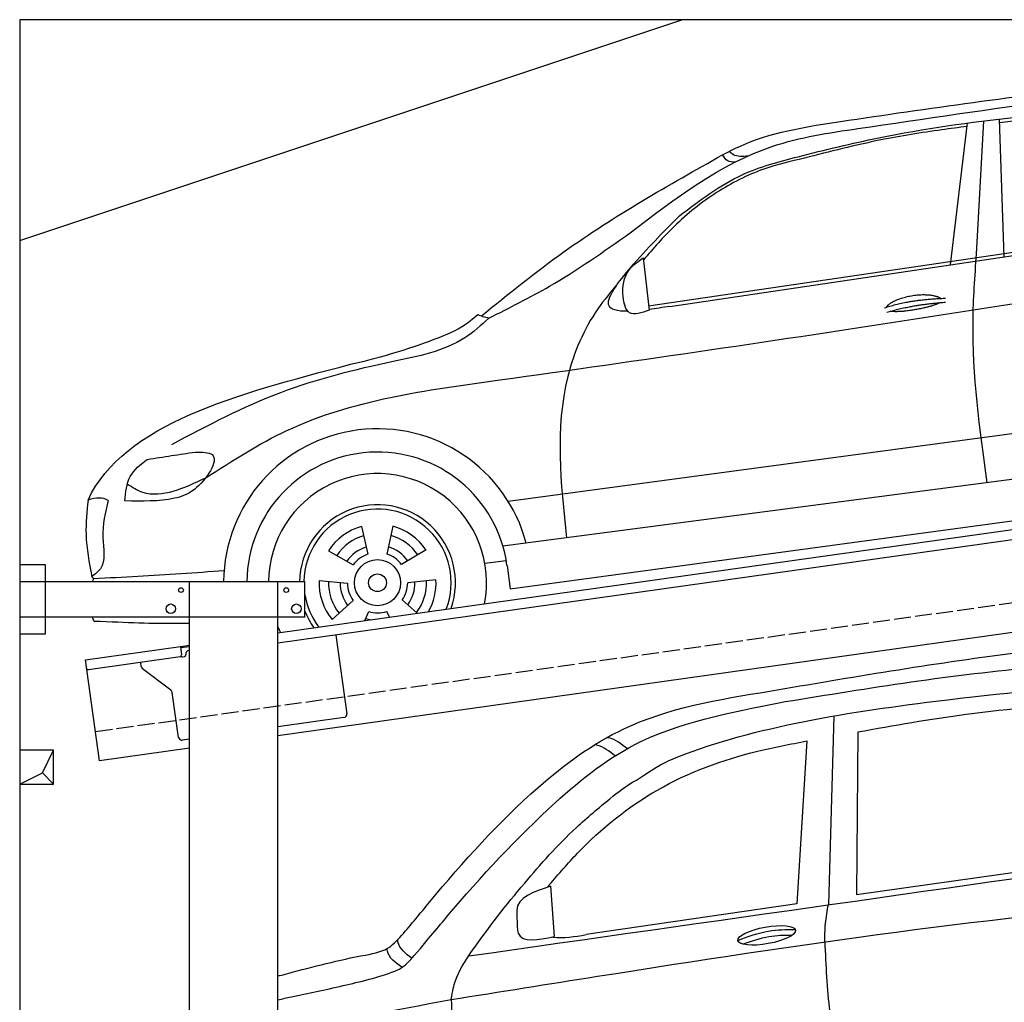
# Model space of a CAD drawing. Extents: x 524 to 6324, y 265 to 5440.
# Tile 2 of 3: x 524 to 3424, y 2548 to 5440. Entities that reach past the tile are written whole.
import ezdxf

# ---------------------------------------------------------------- set-up
doc = ezdxf.new("R2010")
doc.units = 0
doc.header["$LTSCALE"] = 10
doc.header["$MEASUREMENT"] = 0
doc.linetypes.add('GEN3', pattern=[6.25, 5, -1.25])
doc.layers.get('0').update_dxf_attribs({"linetype": 'CONTINUOUS'})
for name, color, linetype in [('3', 6, 'GEN3'), ('BREAKTHROUGH', 1, 'CONTINUOUS'), ('CAR', 1, 'CONTINUOUS')]:
    doc.layers.add(name, color=color, linetype=linetype)
doc.layers.add('AM_0', color=7, linetype='CONTINUOUS', lineweight=30)

# ---------------------------------------------------------------- blocks, each defined once
blk = doc.blocks.new('Car_K')
at = {"layer": 'CAR'}
for p, q in [((5285.1, 2846.6), (5334.8, 3263.8)), ((5361.4, 2878), (5383.3, 3270)), ((5442.5, 2870), (5429.2, 3275.3)), ((4395.3, 2725.6), (6371, 3016)), ((4457.7, 2723.8), (6379.4, 3009)), ((4379.1, 2866.5), (4396.7, 2713.3)), ((3981.4, 2150.9), (5902.5, 2408.8)), ((5954.6, 2278.4), (3966.6, 2017.9)), ((3987.9, 1892.3), (5969.5, 2160.9)), ((3549.7, 2076.4), (3568.1, 1994.6)), ((3641.8, 2077.1), (3624.8, 1995)), ((3452.6, 2004.6), (3525.4, 1963)), ((3740.1, 2007), (3667.9, 1964.2)), ((3913.1, 1968.5), (3976.3, 1975.6)), ((3978.5, 1961.3), (3987.9, 1892.3)), ((3424.8, 1916.8), (3508.3, 1908.9)), ((3769.3, 1919.6), (3685.9, 1910.4)), ((3463.1, 1802.2), (3525.1, 1858.6)), ((3714.2, 1820.9), (3669.9, 1859.8)), ((3559.9, 1799.2), (3571.3, 1825.7)), ((3631.9, 1809.3), (3624.3, 1826.1))]:
    blk.add_line(p, q, dxfattribs=at)
for radius in [67.9, 26.2]:
    blk.add_circle((3597.1, 1910.6), radius, dxfattribs=at)
for radius, start, end in [(453.2, 14.86, 179.5503), (384.7, 7.5734, 179.4702), (321.3, 348.8956, 179.3656), (229.5, 340.7371, 179.1121), (216.8, 338.9836, 179.0598), (172.4, 105.9643, 146.9655), (172.4, 33.9643, 74.9655), (144.5, 106.605, 146.3248), (144.5, 34.605, 74.3248), (110.3, 107.8341, 145.0957), (110.3, 35.8341, 73.0957), (88.8, 109.097, 143.8328), (88.8, 37.097, 71.8328), (172.4, 177.9643, 218.9655), (144.5, 178.605, 218.3248), (144.5, 322.605, 2.3248), (172.4, 330.4173, 2.9655), (110.3, 179.8341, 217.0957), (88.8, 181.097, 215.8328), (88.8, 325.097, 359.8328), (110.3, 323.8341, 1.0957), (216.8, 189.363, 217.0164), (229.5, 201.2851, 215.2629), (110.3, 251.8341, 260.346), (88.8, 253.097, 287.8328), (321.3, 203.8286, 207.1044)]:
    blk.add_arc((3597.1, 1910.6), radius, start, end, dxfattribs=at)
for points, degree, knots in [([(4960.4, 3268.4), (5220.3, 3306.4), (5747.3, 3383.4), (6478.6, 3434.2), (6859.6, 3211.3), (7001.7, 3128.2)], 3, [0, 0, 0, 0, 795.09308, 1612.404872, 2098.463299, 2098.463299, 2098.463299, 2098.463299]), ([(4341, 2940.3), (4474.3, 3042.3), (4677, 3197.5), (5124.5, 3264.4), (5403, 3304.4), (5597.3, 3332.3)], 3, [0, 0, 0, 0, 491.496147, 747.712732, 1339.159351, 1339.159351, 1339.159351, 1339.159351]), ([(4486.6, 2990.7), (4545.8, 3035.8), (4651.4, 3116.2), (4859.3, 3171.2), (5126.1, 3235.8), (5464.3, 3284.2), (5722.9, 3301), (5845.3, 3309)], 3, [0, 0, 0, 0, 220.805775, 393.417908, 637.451139, 1046.907631, 1414.974246, 1414.974246, 1414.974246, 1414.974246]), ([(6069.6, 3280.7), (6038.8, 3288), (5942.4, 3308.2), (5768.6, 3294.5), (5586.9, 3281.8), (5471.6, 3269.2), (5429.6, 3264.6)], 3, [41.799079, 41.799079, 41.799079, 41.799079, 136.523198, 337.310325, 558.263041, 685.022454, 685.022454, 685.022454, 685.022454]), ([(4613.5, 3170.2), (4628.6, 3178.1), (4735.8, 3233.7), (4856.6, 3252.4), (4960.4, 3268.4)], 3, [0, 0, 0, 0, 51.147071, 361.60585, 361.60585, 361.60585, 361.60585]), ([(5333.6, 3253.4), (5308.7, 3250.3), (5223.6, 3239.4), (5062.6, 3213.6), (4929, 3179.4), (4854.3, 3160.3)], 3, [96.627312, 96.627312, 96.627312, 96.627312, 171.985535, 353.964722, 585.294651, 585.294651, 585.294651, 585.294651]), ([(3903, 2696.1), (3983.1, 2760.8), (4205.2, 2940.2), (4454.2, 3080.5), (4613.5, 3170.2)], 3, [0, 0, 0, 0, 308.510954, 855.342049, 855.342049, 855.342049, 855.342049]), ([(4649.4, 3148.3), (4641.9, 3148.7), (4626.1, 3149.7), (4617.8, 3163.2), (4613.5, 3170.2)], 3, [0, 0, 0, 0, 21.231322, 44.529597, 44.529597, 44.529597, 44.529597]), ([(4687.2, 3166.4), (4672.1, 3165), (4651.3, 3163.1), (4637, 3176.9), (4633.1, 3180.6)], 3, [0, 0, 0, 0, 42.119667, 57.904128, 57.904128, 57.904128, 57.904128]), ([(4854.3, 3160.3), (4814, 3150.9), (4723.1, 3129.7), (4591.5, 3062.5), (4473.7, 2968.4), (4409.3, 2894.3), (4379.8, 2860.3)], 3, [0, 0, 0, 0, 123.949889, 279.082644, 438.516219, 573.303533, 573.303533, 573.303533, 573.303533]), ([(4334.6, 2709.5), (4303.1, 2709), (4246, 2721.6), (4373.6, 2878.3), (4444.9, 2949.2), (4486.6, 2990.7)], 3, [93.12531, 93.12531, 93.12531, 93.12531, 180.032421, 319.648401, 516.477642, 516.477642, 516.477642, 516.477642]), ([(3925.1, 2689.5), (3985.3, 2719.6), (4130.6, 2792), (4263.3, 2885.5), (4341, 2940.3)], 3, [0, 0, 0, 0, 201.651658, 486.269195, 486.269195, 486.269195, 486.269195]), ([(3091.3, 2219.7), (3169.4, 2269.8), (3429.6, 2436.6), (4576, 2588.6), (5593.2, 2750.5), (6400, 2878.8)], 3, [0, 0, 0, 0, 276.230985, 920.854723, 3391.651354, 3391.651354, 3391.651354, 3391.651354]), ([(5392.7, 2204.8), (5371, 2363.1), (5340.3, 2587.2), (5356.6, 2812.1), (5361.4, 2878)], 3, [0, 0, 0, 0, 477.207835, 675.36922, 675.36922, 675.36922, 675.36922]), ([(4396.7, 2713.3), (4374.8, 2705), (4333.8, 2689.5), (4314.2, 2765.6), (4325.9, 2829.2), (4364, 2855.9), (4379.1, 2866.5)], 3, [0, 0, 0, 0, 57.694639, 108.12902, 189.778781, 243.319174, 243.319174, 243.319174, 243.319174]), ([(4306.1, 2792.5), (4285.2, 2767.8), (4217.5, 2687.7), (4111.2, 2437.6), (4136.6, 2203.3), (4154, 2042.4)], 3, [0, 0, 0, 0, 97.223262, 314.251894, 789.804407, 789.804407, 789.804407, 789.804407]), ([(5096.6, 2721.7), (5100.1, 2730), (5124.3, 2747.3), (5178.1, 2764.2), (5225, 2761.1), (5250, 2752.2), (5255.3, 2747.7), (5255.6, 2747.5)], 5, [0.0314681, 0.0314681, 0.0314681, 0.0314681, 0.0314681, 0.0314681, 0.300106, 0.500106, 0.5095952, 0.5095952, 0.5095952, 0.5095952, 0.5095952, 0.5095952]), ([(5252.3, 2734.9), (5248.8, 2732.7), (5232.1, 2724.4), (5198.9, 2715.8), (5152.6, 2708), (5121.2, 2707.1), (5107.9, 2709.7)], 5, [0.6133618, 0.6133618, 0.6133618, 0.6133618, 0.6133618, 0.6133618, 0.700106, 0.9252293, 0.9252293, 0.9252293, 0.9252293, 0.9252293, 0.9252293]), ([(3518, 2553.7), (3639.3, 2581.7), (3745, 2618.4), (3845.3, 2659.5), (3893, 2699.8)], 3, [0, 0, 0, 0, 247.321337, 334.292188, 334.292188, 334.292188, 334.292188]), ([(3893.1, 2699.9), (3897.9, 2698), (3908.5, 2693.9), (3919.4, 2691.2), (3925.3, 2689.7)], 3, [0, 0, 0, 0, 15.568021, 33.841736, 33.841736, 33.841736, 33.841736]), ([(3925.1, 2689.5), (3902.2, 2668.7), (3824, 2597.3), (3599.7, 2554.9), (3303.2, 2482.1), (3095.7, 2372.5), (2990.2, 2316.7)], 3, [0, 0, 0, 0, 91.933634, 314.390135, 658.38076, 1014.064836, 1014.064836, 1014.064836, 1014.064836]), ([(3059.7, 2295), (3080.3, 2295.1), (3147.5, 2295.6), (3072, 2180.9), (2975.7, 2149), (2903.4, 2150.4), (2853.2, 2151.3)], 3, [0, 0, 0, 0, 50.979532, 165.98642, 230.339947, 376.301558, 376.301558, 376.301558, 376.301558]), ([(2919.1, 2273.7), (2943, 2277.4), (2989.8, 2284.7), (3036.7, 2291.6), (3059.7, 2295)], 3, [0, 0, 0, 0, 72.340016, 142.14612, 142.14612, 142.14612, 142.14612]), ([(2853.2, 2151.3), (2855.3, 2177), (2859.4, 2227.5), (2899.4, 2258.5), (2919.1, 2273.7)], 3, [0, 0, 0, 0, 73.589328, 144.916366, 144.916366, 144.916366, 144.916366]), ([(2860.2, 2201.5), (2874.7, 2192), (2914.8, 2165.3), (3002.7, 2177.2), (3060.5, 2204.9), (3091.3, 2219.7)], 3, [0, 0, 0, 0, 50.87875, 141.728856, 245.043202, 245.043202, 245.043202, 245.043202]), ([(2744.5, 2154.1), (2741.1, 2120.1), (2733.4, 2044.6), (2747.7, 1970), (2755.6, 1929)], 3, [0, 0, 0, 0, 101.994894, 226.406314, 226.406314, 226.406314, 226.406314]), ([(2803.8, 2152.6), (2795.3, 2117.7), (2779.6, 2053.5), (2801, 1961.9), (2765.2, 1935.9), (2755.6, 1929)], 3, [0, 0, 0, 0, 109.791406, 202.46401, 236.378188, 236.378188, 236.378188, 236.378188]), ([(3145.3, 1945.7), (3060.6, 1939.5), (2932.6, 1930.2), (2804.5, 1924.3), (2761, 1922.3)], 3, [0, 0, 0, 0, 254.53565, 384.934637, 384.934637, 384.934637, 384.934637]), ([(3043.2, 1790.9), (3031.6, 1790.6), (2945.8, 1788.9), (2860.9, 1793.2), (2762.4, 1796.9)], 3, [250.354392, 250.354392, 250.354392, 250.354392, 285.458466, 509.835857, 509.835857, 509.835857, 509.835857])]:
    blk.add_open_spline(points, degree=degree, knots=knots, dxfattribs=at)
for points, degree in [([(5090.7, 2719.8), (5164, 2744.5), (5270.4, 2748.1)], 2), ([(5097.2, 2706.5), (5169.3, 2728.8), (5269.6, 2736.4)], 2), ([(4457.7, 2723.8), (4436.9, 2720.6), (4416.2, 2717.4), (4396.5, 2714.9)], 3), ([(2744.5, 2154.1), (2850, 2378.9), (3184, 2466.3), (3518, 2553.7)], 3), ([(2803.8, 2152.6), (2787.9, 2162.9), (2767.7, 2161.4), (2744.5, 2154.1)], 3), ([(2761, 1922.3), (2759.2, 1924.6), (2757.3, 1926.8), (2755.6, 1929)], 3), ([(2757.6, 1914.2), (2758.7, 1916.9), (2759.9, 1919.6), (2761, 1922.3)], 3), ([(2762.4, 1796.9), (2760.8, 1801), (2759.2, 1805.1), (2757.7, 1809.2)], 3)]:
    blk.add_open_spline(points, degree=degree, dxfattribs=at)
blk = doc.blocks.new('CAR_EG')
at = {"layer": 'CAR'}
for p, q in [((33784.9, 2644.9), (33768.8, 2090.9)), ((33855.2, 2598.7), (33852.2, 2120.1)), ((33705.9, 2571.9), (33676, 2092.9)), ((33852.2, 2120.1), (34567.6, 2220.6)), ((32950.4, 2144.1), (32961.3, 1996.3)), ((33676, 2092.9), (33055.3, 2001.9)), ((32851.3, 2067.7), (32852.3, 2023.4))]:
    blk.add_line(p, q, dxfattribs=at)
blk.add_ellipse((33587.4, 1999.8), major_axis=(-85, -15.3), ratio=0.28676, dxfattribs=at)
for points, knots in [([(33596.2, 2718.6), (33833.8, 2759.2), (34248.6, 2830.2), (34671.7, 2869.7), (34851.8, 2870.2)], [0, 0, 0, 0, 724.09838, 1264.268143, 1264.268143, 1264.268143, 1264.268143]), ([(33641.3, 2687.7), (33888.6, 2727.9), (34289.4, 2793.1), (34696.2, 2808.8), (34851.8, 2807)], [0, 0, 0, 0, 750.99467, 1217.35525, 1217.35525, 1217.35525, 1217.35525]), ([(33203.6, 2456.4), (33274.2, 2503.5), (33505.2, 2604.9), (34003.4, 2687.4), (34469.5, 2730.1), (34567.3, 2738.8)], [0, 0, 0, 0, 57.768711, 889.406275, 1467.79431, 1467.79431, 1467.79431, 1467.79431]), ([(32511.9, 1999.5), (32540.7, 2032.1), (32664.8, 2185.7), (32868.8, 2412.1), (33192.2, 2651), (33443.2, 2694.1), (33596.2, 2718.6)], [50.344413, 50.344413, 50.344413, 50.344413, 177.37825, 645.222843, 958.928175, 1403.607995, 1403.607995, 1403.607995, 1403.607995]), ([(32539, 1928.3), (32594.1, 1993.3), (32717.5, 2142.3), (32922, 2364), (33233.9, 2614.9), (33520.5, 2663.7), (33641.3, 2687.7)], [50.344413, 50.344413, 50.344413, 50.344413, 177.37825, 645.222843, 958.928175, 1403.607995, 1403.607995, 1403.607995, 1403.607995]), ([(33855.2, 2598.7), (33961.7, 2617.6), (34195, 2659.1), (34431.3, 2677.8), (34559.8, 2688)], [0, 0, 0, 0, 324.185882, 710.565468, 710.565468, 710.565468, 710.565468]), ([(33176.9, 2549.1), (33159.7, 2562.5), (33141.5, 2576.8), (33119.6, 2581.7), (33118.4, 2582)], [0, 0, 0, 0, 63.592448, 67.287293, 67.287293, 67.287293, 67.287293]), ([(32947, 2148.7), (32974.2, 2180.2), (33066.6, 2287.5), (33261.9, 2444.9), (33504.8, 2534.1), (33657, 2562.7), (33705.9, 2571.9)], [0, 0, 0, 0, 124.967161, 424.753108, 740.250919, 889.487182, 889.487182, 889.487182, 889.487182]), ([(33140.6, 2528.1), (33123.7, 2541.2), (33105.6, 2555.2), (33084, 2560.6), (33082.7, 2560.9)], [0, 0, 0, 0, 62.591131, 66.740772, 66.740772, 66.740772, 66.740772]), ([(32657.7, 1810.8), (32662.7, 1837.8), (32671, 1881.3), (32747.8, 1998.5), (32864.2, 2144.7), (32997.2, 2295.2), (33118.4, 2396.8), (33172.1, 2440.2), (33203.6, 2456.4)], [0, 0, 0, 0, 49.530978, 151.975748, 416.614123, 642.731173, 769.0417, 862.873828, 862.873828, 862.873828, 862.873828]), ([(32950.4, 2144.1), (32901.2, 2128.4), (32850.1, 2112.1), (32851.2, 2069.4), (32851.3, 2067.7)], [0, 0, 0, 0, 122.1456, 127.162483, 127.162483, 127.162483, 127.162483]), ([(32657.7, 1810.8), (32801.3, 1833.7), (33529.6, 1949.8), (34261.4, 2059.7), (34851.8, 2102.1)], [0, 0, 0, 0, 436.512598, 2212.794207, 2212.794207, 2212.794207, 2212.794207]), ([(33758.1, 1980.9), (33758.4, 1998.7), (33759.2, 2035.7), (33765.5, 2072.1), (33768.8, 2090.9)], [0, 0, 0, 0, 53.441715, 110.698869, 110.698869, 110.698869, 110.698869]), ([(32852.3, 2023.4), (32853.1, 2017.4), (32858.9, 1974.6), (32913.9, 1986.3), (32961.3, 1996.3)], [0, 0, 0, 0, 17.173154, 123.258066, 123.258066, 123.258066, 123.258066]), ([(33502.5, 1985.1), (33532.3, 1996.2), (33586.6, 2016.4), (33644.4, 2016.9), (33670.5, 2017.1)], [0, 0, 0, 0, 94.349912, 172.189199, 172.189199, 172.189199, 172.189199]), ([(32419.9, 1944.5), (32436.6, 1948.5), (32472.8, 1957.1), (32498.2, 1984.7), (32511.9, 1999.5)], [0, 0, 0, 0, 50.400381, 109.403718, 109.403718, 109.403718, 109.403718]), ([(32542.2, 1932.5), (32523.9, 1946.2), (32503.8, 1961.3), (32500.5, 1984.3), (32500.2, 1986.4)], [0, 0, 0, 0, 62.779001, 69.168935, 69.168935, 69.168935, 69.168935]), ([(33517.4, 1974), (33542.6, 1983.3), (33589.9, 1999.4), (33639.9, 2000.6), (33663.2, 2000.9)], [14.4466, 14.4466, 14.4466, 14.4466, 94.349912, 163.782287, 163.782287, 163.782287, 163.782287]), ([(33758.1, 1980.9), (33761.4, 1911.9), (33767.2, 1789.1), (33788.6, 1668), (33798, 1614.9)], [0, 0, 0, 0, 206.928271, 368.471033, 368.471033, 368.471033, 368.471033]), ([(32147.1, 1879.7), (32161.4, 1883.6), (32253.2, 1908.3), (32340.9, 1930.5), (32419.9, 1944.5)], [480.055163, 480.055163, 480.055163, 480.055163, 524.621583, 765.993096, 765.993096, 765.993096, 765.993096]), ([(32512.5, 1905.7), (32493.6, 1919.4), (32472.8, 1934.5), (32469.5, 1957.8), (32469.2, 1960)], [0, 0, 0, 0, 63.952186, 70.34212, 70.34212, 70.34212, 70.34212]), ([(32147.1, 1810.2), (32160.6, 1813.1), (32224.9, 1826.6), (32326.6, 1848.2), (32457.9, 1879.4), (32514.8, 1903.7), (32539, 1928.3)], [490.628989, 490.628989, 490.628989, 490.628989, 533.213795, 695.201858, 838.866463, 874.591058, 874.591058, 874.591058, 874.591058]), ([(32657.7, 1810.8), (32662, 1738.8), (32669.1, 1620.2), (32699.5, 1505.7), (32711.4, 1460.7)], [0, 0, 0, 0, 215.839891, 354.944954, 354.944954, 354.944954, 354.944954])]:
    blk.add_open_spline(points, degree=3, knots=knots, dxfattribs=at)
for points in [[(32710, 1939.3), (33423.9, 2040.7), (34137.9, 2142.1), (34851.8, 2243.5)], [(32947, 2148.7), (32945, 2146.1), (32942.9, 2143.6), (32940.9, 2141.1)], [(32957.3, 1994.6), (32988.8, 1990.5), (33022.1, 1996.2), (33055.3, 2001.9)], [(32147.1, 1692.4), (32311.6, 1747.3), (32484.7, 1779), (32657.7, 1810.8)]]:
    blk.add_open_spline(points, degree=3, dxfattribs=at)

msp = doc.modelspace()

# ---------------------------------------------------------------- linework, layer by layer
for p, q in [((5824.1, 5440), (524.1, 5440)), ((524.1, 5440), (524.1, 440)), ((524.1, 4790), (2474.1, 5440)), ((1284.1, 3635.2), (3762.9, 3983.6)), ((3770.1, 3954.3), (1284.1, 3604.9)), ((524.1, 3836.2), (599.1, 3836.2)), ((599.1, 3836.2), (599.1, 3631.2)), ((524.1, 3786.2), (1364.1, 3786.2)), ((1024.1, 2266.2), (1024.1, 3786.2)), ((1284.1, 446.2), (1284.1, 3786.2)), ((1364.1, 3681.2), (1364.1, 3786.2)), ((3988.8, 3712.4), (1284.1, 3332.2)), ((1364.1, 3681.2), (524.1, 3681.2)), ((599.1, 3631.2), (524.1, 3631.2)), ((1454.8, 3628.9), (1487.4, 3397.2)), ((997.6, 3594.9), (1024.1, 3598.6)), ((717.8, 3555.6), (997.6, 3594.9)), ((997.6, 3594.9), (1001.1, 3570.2)), ((1024.1, 3594.6), (998.2, 3591)), ((1013.6, 3570.9), (1013.5, 3571.9)), ((1022, 3583.2), (1024.1, 3583.5)), ((759.6, 3258.5), (717.8, 3555.6)), ((996.8, 3564.5), (727, 3526.6)), ((882.1, 3536.4), (880.5, 3548.2)), ((1004.4, 3564.6), (1009.3, 3565.3)), ((969.7, 3466.7), (886, 3529.8)), ((992.3, 3327.6), (973.6, 3460.1)), ((1478.9, 3385.9), (1284.1, 3358.5)), ((1024.1, 3321.9), (1003.5, 3319.1)), ((1024.1, 3295.7), (759.6, 3258.5))]:
    msp.add_line(p, q)
for centre, radius in [((999.1, 3761.2), 7), ((1309.1, 3761.2), 7), ((969.1, 3706.2), 14), ((1339.1, 3706.2), 14)]:
    msp.add_circle(centre, radius)
for centre, radius, start, end in [((996.1, 3569.5), 5, 278, 8), ((1008.6, 3570.2), 5, 278, 8), ((1023.4, 3573.3), 10, 98, 188), ((1003.7, 3569.5), 5, 221.2367, 278), ((726.3, 3531.5), 5, 188, 278), ((892, 3537.8), 10, 188, 233), ((963.7, 3458.7), 10, 8, 53), ((1477.5, 3395.8), 10, 278, 8), ((1002.2, 3329), 10, 188, 278)]:
    msp.add_arc(centre, radius, start, end)
at = {"layer": '3'}
msp.add_line((747.5, 3344.7), (5754.9, 4048.4), dxfattribs=at)
at = {"layer": 'BREAKTHROUGH'}
for p, q in [((591.5, 3223), (624.1, 3290)), ((524.1, 3190), (591.5, 3223)), ((591.2, 3222.8), (624.1, 3190))]:
    msp.add_line(p, q, dxfattribs=at)
msp.add_lwpolyline([(624.1, 3290), (524.1, 3290), (524.1, 3190), (624.1, 3190)], close=True, dxfattribs=at)

# ---------------------------------------------------------------- block references
at = {"layer": 'AM_0'}
msp.add_blockref('CAR_EG', (-30863, 745.1), dxfattribs=at)
at = {"layer": 'CAR'}
msp.add_blockref('Car_K', (-2019.1, 1872.2), dxfattribs=at)

doc.saveas('drawing.dxf')
